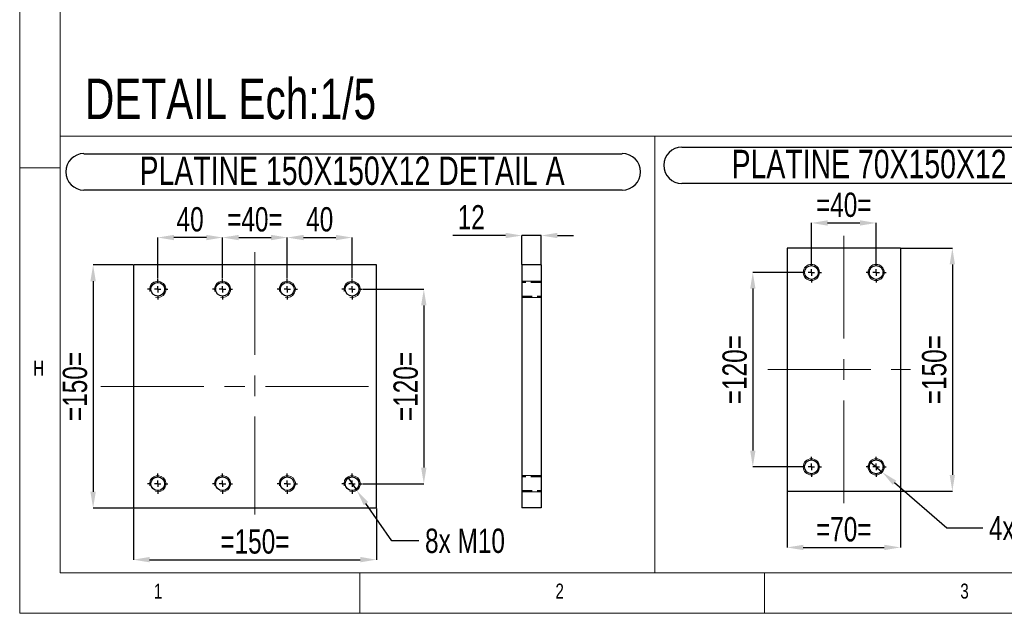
# Model space of a CAD drawing. Header units: millimetres. Extents: x 5 to 589, y 5 to 415.
# Tile 1 of 17: x 5 to 127, y 5 to 78. Entities that reach past the tile are written whole.
import ezdxf

# ---------------------------------------------------------------- set-up
doc = ezdxf.new("R2010")
doc.units = ezdxf.units.MM
doc.header["$PDSIZE"] = -1
doc.linetypes.add('CENTERX2', pattern=[20.32, 12.7, -2.54, 2.54, -2.54])
doc.linetypes.add('HIDDEN', pattern=[1.905, 1.27, -0.635])
for name, color, linetype in [('COTES', 1, 'Continuous'), ('NOTES', 6, 'Continuous'), ('TRAIT-FINS', 9, 'Continuous'), ('TRAIT-MIXTES', 3, 'CENTERX2'), ('TRAIT-TIRET', 2, 'HIDDEN')]:
    doc.layers.add(name, color=color, linetype=linetype)
doc.layers.add('TRAIT-FORT', color=4, linetype='Continuous', lineweight=25)
doc.styles.add('SLDTEXTSTYLE2', font='TXT', dxfattribs={"width": 0.75})
doc.dimstyles.new('SLDDIMSTYLE7', dxfattribs={"dimtxt": 3, "dimasz": 2, "dimexe": 0, "dimexo": 0.0625, "dimgap": 0.75, "dimtad": 1, "dimdec": 0, "dimlfac": 5, "dimrnd": 1e-09, "dimzin": 12, "dimdsep": 46, "dimtxsty": 'SLDTEXTSTYLE2', "dimsah": 1, "dimcen": 0.09, "dimadec": 0, "dimazin": 3, "dimtfac": 1, "dimtdec": 0, "dimtmove": 0, "dimatfit": 0, "dimfxl": 1, "dimfrac": 2, "dimtolj": 1, "dimtzin": 12, "dimarcsym": 0})
doc.dimstyles.new('SLDDIMSTYLE8', dxfattribs={"dimtxt": 3, "dimasz": 2, "dimexe": 0, "dimexo": 0.0625, "dimgap": 0.75, "dimtad": 1, "dimdec": 0, "dimlfac": 5, "dimrnd": 1e-09, "dimzin": 12, "dimdsep": 46, "dimtxsty": 'SLDTEXTSTYLE2', "dimsah": 1, "dimcen": 0.09, "dimadec": 0, "dimazin": 3, "dimtfac": 1, "dimtdec": 0, "dimtofl": 0, "dimtmove": 0, "dimatfit": 3, "dimfxl": 1, "dimfrac": 2, "dimtolj": 1, "dimtzin": 12, "dimarcsym": 0})
doc.dimstyles.new('SLDDIMSTYLE9', dxfattribs={"dimtxt": 3, "dimasz": 2, "dimexe": 0, "dimexo": 0.0625, "dimgap": 0.75, "dimtad": 0, "dimtih": 1, "dimtoh": 1, "dimdec": 0, "dimlfac": 5, "dimrnd": 1e-09, "dimzin": 12, "dimdsep": 46, "dimtxsty": 'SLDTEXTSTYLE2', "dimblk1": 'NONE', "dimsah": 1, "dimcen": 0, "dimadec": 0, "dimazin": 3, "dimtfac": 1, "dimtdec": 0, "dimtmove": 0, "dimatfit": 3, "dimldrblk": 'NONE', "dimfxl": 1, "dimfrac": 2, "dimtolj": 1, "dimtzin": 12, "dimarcsym": 0})

# ---------------------------------------------------------------- blocks, each defined once
blk = doc.blocks.new('_D_41')
at = {"layer": 'COTES', "color": 0, "lineweight": -2, "transparency": 16777216}
for p, q in [((110.01, 23.73), (111.53, 22.42)), ((119.5, 15.53), (113.04, 21.12)), ((123.95, 15.53), (119.5, 15.53))]:
    blk.add_line(p, q, dxfattribs=at)
at = {"layer": 'COTES', "color": 0, "transparency": 16777216}
blk.add_solid([(113.26, 21.37), (112.82, 20.86), (111.53, 22.42)], dxfattribs=at)
at = {"layer": 'Defpoints', "color": 0, "transparency": 16777216}
for p in [(110.01, 23.73), (111.53, 22.42)]:
    blk.add_point(p, dxfattribs=at)
at = {"layer": 'COTES', "color": 0, "transparency": 16777216, "insert": (124.7, 17.03), "char_height": 3, "attachment_point": 1, "style": 'SLDTEXTSTYLE2'}
blk.add_mtext('\\A1;4x M10', dxfattribs=at)
blk = doc.blocks.new('_None')
blk = doc.blocks.new('_D_42')
at = {"layer": 'COTES', "color": 0, "lineweight": -2, "transparency": 16777216}
for p, q in [((102.77, 48.39), (102.77, 53.19)), ((104.77, 53.19), (108.77, 53.19)), ((110.77, 48.39), (110.77, 53.19))]:
    blk.add_line(p, q, dxfattribs=at)
at = {"layer": 'COTES', "color": 0, "transparency": 16777216}
for points in [[(104.77, 53.52), (104.77, 52.86), (102.77, 53.19)], [(108.77, 53.52), (108.77, 52.86), (110.77, 53.19)]]:
    blk.add_solid(points, dxfattribs=at)
at = {"layer": 'Defpoints', "color": 0, "transparency": 16777216}
for p in [(110.77, 53.19), (102.77, 48.33), (110.77, 48.33)]:
    blk.add_point(p, dxfattribs=at)
at = {"layer": 'COTES', "color": 0, "transparency": 16777216, "insert": (106.77, 56.94), "char_height": 3, "attachment_point": 2, "style": 'SLDTEXTSTYLE2'}
blk.add_mtext('\\A1;=40=', dxfattribs=at)
blk = doc.blocks.new('_D_43')
at = {"layer": 'COTES', "color": 0, "lineweight": -2, "transparency": 16777216}
for p, q in [((101.46, 47.08), (95.54, 47.08)), ((95.54, 45.08), (95.54, 25.08)), ((101.46, 23.08), (95.54, 23.08))]:
    blk.add_line(p, q, dxfattribs=at)
at = {"layer": 'COTES', "color": 0, "transparency": 16777216}
for points in [[(95.21, 45.08), (95.87, 45.08), (95.54, 47.08)], [(95.21, 25.08), (95.87, 25.08), (95.54, 23.08)]]:
    blk.add_solid(points, dxfattribs=at)
at = {"layer": 'Defpoints', "color": 0, "transparency": 16777216}
for p in [(101.52, 47.08), (95.54, 23.08), (101.52, 23.08)]:
    blk.add_point(p, dxfattribs=at)
at = {"layer": 'COTES', "color": 0, "transparency": 16777216, "insert": (91.79, 35.08), "char_height": 3, "attachment_point": 2, "rotation": 90, "style": 'SLDTEXTSTYLE2'}
blk.add_mtext('\\A1;=120=', dxfattribs=at)
blk = doc.blocks.new('_D_44')
at = {"layer": 'COTES', "color": 0, "lineweight": -2, "transparency": 16777216}
for p, q in [((99.77, 20.02), (99.77, 13.13)), ((113.77, 20.02), (113.77, 13.13)), ((101.77, 13.13), (111.77, 13.13))]:
    blk.add_line(p, q, dxfattribs=at)
at = {"layer": 'COTES', "color": 0, "transparency": 16777216}
for points in [[(101.77, 13.46), (101.77, 12.8), (99.77, 13.13)], [(111.77, 13.46), (111.77, 12.8), (113.77, 13.13)]]:
    blk.add_solid(points, dxfattribs=at)
at = {"layer": 'Defpoints', "color": 0, "transparency": 16777216}
for p in [(99.77, 20.08), (113.77, 20.08), (113.77, 13.13)]:
    blk.add_point(p, dxfattribs=at)
at = {"layer": 'COTES', "color": 0, "transparency": 16777216, "insert": (106.77, 16.88), "char_height": 3, "attachment_point": 2, "style": 'SLDTEXTSTYLE2'}
blk.add_mtext('\\A1;=70=', dxfattribs=at)
blk = doc.blocks.new('_D_45')
at = {"layer": 'COTES', "color": 0, "lineweight": -2, "transparency": 16777216}
for p, q in [((113.83, 50.08), (120.18, 50.08)), ((120.18, 48.08), (120.18, 22.08)), ((113.83, 20.08), (120.18, 20.08))]:
    blk.add_line(p, q, dxfattribs=at)
at = {"layer": 'COTES', "color": 0, "transparency": 16777216}
for points in [[(119.85, 48.08), (120.51, 48.08), (120.18, 50.08)], [(119.85, 22.08), (120.51, 22.08), (120.18, 20.08)]]:
    blk.add_solid(points, dxfattribs=at)
at = {"layer": 'Defpoints', "color": 0, "transparency": 16777216}
for p in [(113.77, 50.08), (113.77, 20.08), (120.18, 20.08)]:
    blk.add_point(p, dxfattribs=at)
at = {"layer": 'COTES', "color": 0, "transparency": 16777216, "insert": (116.43, 35.08), "char_height": 3, "attachment_point": 2, "rotation": 90, "style": 'SLDTEXTSTYLE2'}
blk.add_mtext('\\A1;=150=', dxfattribs=at)
blk = doc.blocks.new('SW_NOTE_38')
at = {"layer": 'NOTES', "color": 0}
for p, q in [((-0.12, 4.85), (62.95, 4.85)), ((62.95, 0.35), (-0.12, 0.35))]:
    blk.add_line(p, q, dxfattribs=at)
for centre, start, end in [((-0.12, 2.6), 90, 270), ((62.95, 2.6), 270, 90)]:
    blk.add_arc(centre, 2.25, start, end, dxfattribs=at)
at = {"layer": 'NOTES', "color": 0, "insert": (31.28, 4.51), "char_height": 3.5, "attachment_point": 2, "style": 'SLDTEXTSTYLE2'}
blk.add_mtext('PLATINE 70X150X12 DETAIL B', dxfattribs=at)
blk = doc.blocks.new('SW_CENTERMARKSYMBOL_18')
at = {"layer": 'TRAIT-MIXTES', "color": 0}
for p, q in [((0, 0.8), (0, 1.25)), ((-0.8, 0), (-1.25, 0)), ((0, 0), (-0.4, 0)), ((0, 0), (0, 0.4)), ((0, 0), (0, -0.4)), ((0, 0), (0.4, 0)), ((0.8, 0), (1.25, 0)), ((0, -0.8), (0, -1.25))]:
    blk.add_line(p, q, dxfattribs=at)
blk = doc.blocks.new('SW_CENTERMARKSYMBOL_19')
at = {"layer": 'TRAIT-MIXTES', "color": 0}
for p, q in [((0, 0.8), (0, 1.25)), ((-0.8, 0), (-1.25, 0)), ((0, 0), (-0.4, 0)), ((0, 0), (0, 0.4)), ((0, 0), (0, -0.4)), ((0, 0), (0.4, 0)), ((0.8, 0), (1.25, 0)), ((0, -0.8), (0, -1.25))]:
    blk.add_line(p, q, dxfattribs=at)
blk = doc.blocks.new('SW_CENTERMARKSYMBOL_20')
at = {"layer": 'TRAIT-MIXTES', "color": 0}
for p, q in [((0, 0.8), (0, 1.25)), ((-0.8, 0), (-1.25, 0)), ((0, 0), (-0.4, 0)), ((0, 0), (0, 0.4)), ((0, 0), (0, -0.4)), ((0, 0), (0.4, 0)), ((0.8, 0), (1.25, 0)), ((0, -0.8), (0, -1.25))]:
    blk.add_line(p, q, dxfattribs=at)
blk = doc.blocks.new('SW_CENTERMARKSYMBOL_21')
at = {"layer": 'TRAIT-MIXTES', "color": 0}
for p, q in [((0, 0.8), (0, 1.25)), ((-0.8, 0), (-1.25, 0)), ((0, 0), (-0.4, 0)), ((0, 0), (0, 0.4)), ((0, 0), (0, -0.4)), ((0, 0), (0.4, 0)), ((0.8, 0), (1.25, 0)), ((0, -0.8), (0, -1.25))]:
    blk.add_line(p, q, dxfattribs=at)
blk = doc.blocks.new('_D_61')
at = {"layer": 'COTES', "color": 0, "lineweight": -2, "transparency": 16777216}
for p, q in [((30.05, 46.32), (30.05, 51.39)), ((32.05, 51.39), (36.05, 51.39)), ((38.05, 46.32), (38.05, 51.39))]:
    blk.add_line(p, q, dxfattribs=at)
at = {"layer": 'COTES', "color": 0, "transparency": 16777216}
for points in [[(32.05, 51.72), (32.05, 51.06), (30.05, 51.39)], [(36.05, 51.72), (36.05, 51.06), (38.05, 51.39)]]:
    blk.add_solid(points, dxfattribs=at)
at = {"layer": 'Defpoints', "color": 0, "transparency": 16777216}
for p in [(38.05, 51.39), (30.05, 46.25), (38.05, 46.25)]:
    blk.add_point(p, dxfattribs=at)
at = {"layer": 'COTES', "color": 0, "transparency": 16777216, "insert": (34.05, 55.14), "char_height": 3, "attachment_point": 2, "style": 'SLDTEXTSTYLE2'}
blk.add_mtext('\\A1;=40=', dxfattribs=at)
blk = doc.blocks.new('_D_62')
at = {"layer": 'COTES', "color": 0, "lineweight": -2, "transparency": 16777216}
for p, q in [((22.05, 46.32), (22.05, 51.39)), ((28.05, 51.39), (24.05, 51.39)), ((30.05, 46.32), (30.05, 51.39))]:
    blk.add_line(p, q, dxfattribs=at)
at = {"layer": 'COTES', "color": 0, "transparency": 16777216}
for points in [[(24.05, 51.72), (24.05, 51.06), (22.05, 51.39)], [(28.05, 51.72), (28.05, 51.06), (30.05, 51.39)]]:
    blk.add_solid(points, dxfattribs=at)
at = {"layer": 'Defpoints', "color": 0, "transparency": 16777216}
for p in [(22.05, 51.39), (22.05, 46.25), (30.05, 46.25)]:
    blk.add_point(p, dxfattribs=at)
at = {"layer": 'COTES', "color": 0, "transparency": 16777216, "insert": (26.05, 55.14), "char_height": 3, "attachment_point": 2, "style": 'SLDTEXTSTYLE2'}
blk.add_mtext('\\A1;40', dxfattribs=at)
blk = doc.blocks.new('_D_63')
at = {"layer": 'COTES', "color": 0, "lineweight": -2, "transparency": 16777216}
for p, q in [((38.05, 46.32), (38.05, 51.39)), ((40.05, 51.39), (44.05, 51.39)), ((46.05, 46.32), (46.05, 51.39))]:
    blk.add_line(p, q, dxfattribs=at)
at = {"layer": 'COTES', "color": 0, "transparency": 16777216}
for points in [[(40.05, 51.72), (40.05, 51.06), (38.05, 51.39)], [(44.05, 51.72), (44.05, 51.06), (46.05, 51.39)]]:
    blk.add_solid(points, dxfattribs=at)
at = {"layer": 'Defpoints', "color": 0, "transparency": 16777216}
for p in [(46.05, 51.39), (38.05, 46.25), (46.05, 46.25)]:
    blk.add_point(p, dxfattribs=at)
at = {"layer": 'COTES', "color": 0, "transparency": 16777216, "insert": (42.05, 55.14), "char_height": 3, "attachment_point": 2, "style": 'SLDTEXTSTYLE2'}
blk.add_mtext('\\A1;40', dxfattribs=at)
blk = doc.blocks.new('_D_64')
at = {"layer": 'COTES', "color": 0, "lineweight": -2, "transparency": 16777216}
for p, q in [((47.36, 45), (54.91, 45)), ((54.91, 43), (54.91, 23)), ((47.36, 21), (54.91, 21))]:
    blk.add_line(p, q, dxfattribs=at)
at = {"layer": 'COTES', "color": 0, "transparency": 16777216}
for points in [[(54.57, 43), (55.24, 43), (54.91, 45)], [(54.57, 23), (55.24, 23), (54.91, 21)]]:
    blk.add_solid(points, dxfattribs=at)
at = {"layer": 'Defpoints', "color": 0, "transparency": 16777216}
for p in [(47.3, 45), (47.3, 21), (54.91, 21)]:
    blk.add_point(p, dxfattribs=at)
at = {"layer": 'COTES', "color": 0, "transparency": 16777216, "insert": (51.16, 33), "char_height": 3, "attachment_point": 2, "rotation": 90, "style": 'SLDTEXTSTYLE2'}
blk.add_mtext('\\A1;=120=', dxfattribs=at)
blk = doc.blocks.new('_D_65')
at = {"layer": 'COTES', "color": 0, "lineweight": -2, "transparency": 16777216}
for p, q in [((18.99, 48), (14.07, 48)), ((14.07, 46), (14.07, 20)), ((18.99, 18), (14.07, 18))]:
    blk.add_line(p, q, dxfattribs=at)
at = {"layer": 'COTES', "color": 0, "transparency": 16777216}
for points in [[(13.73, 46), (14.4, 46), (14.07, 48)], [(13.73, 20), (14.4, 20), (14.07, 18)]]:
    blk.add_solid(points, dxfattribs=at)
at = {"layer": 'Defpoints', "color": 0, "transparency": 16777216}
for p in [(19.05, 48), (14.07, 18), (19.05, 18)]:
    blk.add_point(p, dxfattribs=at)
at = {"layer": 'COTES', "color": 0, "transparency": 16777216, "insert": (10.32, 33), "char_height": 3, "attachment_point": 2, "rotation": 90, "style": 'SLDTEXTSTYLE2'}
blk.add_mtext('\\A1;=150=', dxfattribs=at)
blk = doc.blocks.new('_D_66')
at = {"layer": 'COTES', "color": 0, "lineweight": -2, "transparency": 16777216}
for p, q in [((19.05, 17.94), (19.05, 11.62)), ((49.05, 17.94), (49.05, 11.62)), ((21.05, 11.62), (47.05, 11.62))]:
    blk.add_line(p, q, dxfattribs=at)
at = {"layer": 'COTES', "color": 0, "transparency": 16777216}
for points in [[(21.05, 11.96), (21.05, 11.29), (19.05, 11.62)], [(47.05, 11.96), (47.05, 11.29), (49.05, 11.62)]]:
    blk.add_solid(points, dxfattribs=at)
at = {"layer": 'Defpoints', "color": 0, "transparency": 16777216}
for p in [(19.05, 18), (49.05, 18), (49.05, 11.62)]:
    blk.add_point(p, dxfattribs=at)
at = {"layer": 'COTES', "color": 0, "transparency": 16777216, "insert": (34.05, 15.37), "char_height": 3, "attachment_point": 2, "style": 'SLDTEXTSTYLE2'}
blk.add_mtext('\\A1;=150=', dxfattribs=at)
blk = doc.blocks.new('_D_67')
at = {"layer": 'COTES', "color": 0, "lineweight": -2, "transparency": 16777216}
for p, q in [((45.48, 21.83), (46.62, 20.18)), ((50.95, 13.95), (47.76, 18.54)), ((54.31, 13.95), (50.95, 13.95))]:
    blk.add_line(p, q, dxfattribs=at)
at = {"layer": 'COTES', "color": 0, "transparency": 16777216}
blk.add_solid([(48.04, 18.73), (47.49, 18.35), (46.62, 20.18)], dxfattribs=at)
at = {"layer": 'Defpoints', "color": 0, "transparency": 16777216}
for p in [(45.48, 21.83), (46.62, 20.18)]:
    blk.add_point(p, dxfattribs=at)
at = {"layer": 'COTES', "color": 0, "transparency": 16777216, "insert": (55.06, 15.45), "char_height": 3, "attachment_point": 1, "style": 'SLDTEXTSTYLE2'}
blk.add_mtext('\\A1;8x M10', dxfattribs=at)
blk = doc.blocks.new('SW_NOTE_41')
at = {"layer": 'NOTES', "color": 0}
for p, q in [((-0.13, 4.86), (66.35, 4.86)), ((66.35, 0.37), (-0.13, 0.37))]:
    blk.add_line(p, q, dxfattribs=at)
for centre, start, end in [((-0.13, 2.62), 90, 270), ((66.35, 2.62), 270, 90)]:
    blk.add_arc(centre, 2.25, start, end, dxfattribs=at)
at = {"layer": 'NOTES', "color": 0, "insert": (32.98, 4.51), "char_height": 3.5, "attachment_point": 2, "style": 'SLDTEXTSTYLE2'}
blk.add_mtext('PLATINE 150X150X12 DETAIL A', dxfattribs=at)
blk = doc.blocks.new('SW_CENTERMARKSYMBOL_30')
at = {"layer": 'TRAIT-MIXTES', "color": 0}
for p, q in [((0, 0.8), (0, 1.25)), ((-0.8, 0), (-1.25, 0)), ((0, 0), (-0.4, 0)), ((0, 0), (0, 0.4)), ((0, 0), (0, -0.4)), ((0, 0), (0.4, 0)), ((0.8, 0), (1.25, 0)), ((0, -0.8), (0, -1.25))]:
    blk.add_line(p, q, dxfattribs=at)
blk = doc.blocks.new('SW_CENTERMARKSYMBOL_31')
at = {"layer": 'TRAIT-MIXTES', "color": 0}
for p, q in [((0, 0.8), (0, 1.25)), ((-0.8, 0), (-1.25, 0)), ((0, 0), (-0.4, 0)), ((0, 0), (0, 0.4)), ((0, 0), (0, -0.4)), ((0, 0), (0.4, 0)), ((0.8, 0), (1.25, 0)), ((0, -0.8), (0, -1.25))]:
    blk.add_line(p, q, dxfattribs=at)
blk = doc.blocks.new('SW_CENTERMARKSYMBOL_32')
at = {"layer": 'TRAIT-MIXTES', "color": 0}
for p, q in [((0, 0.8), (0, 1.25)), ((-0.8, 0), (-1.25, 0)), ((0, 0), (-0.4, 0)), ((0, 0), (0, 0.4)), ((0, 0), (0, -0.4)), ((0, 0), (0.4, 0)), ((0.8, 0), (1.25, 0)), ((0, -0.8), (0, -1.25))]:
    blk.add_line(p, q, dxfattribs=at)
blk = doc.blocks.new('SW_CENTERMARKSYMBOL_33')
at = {"layer": 'TRAIT-MIXTES', "color": 0}
for p, q in [((0, 0.8), (0, 1.25)), ((-0.8, 0), (-1.25, 0)), ((0, 0), (-0.4, 0)), ((0, 0), (0, 0.4)), ((0, 0), (0, -0.4)), ((0, 0), (0.4, 0)), ((0.8, 0), (1.25, 0)), ((0, -0.8), (0, -1.25))]:
    blk.add_line(p, q, dxfattribs=at)
blk = doc.blocks.new('SW_CENTERMARKSYMBOL_34')
at = {"layer": 'TRAIT-MIXTES', "color": 0}
for p, q in [((0, 0.8), (0, 1.25)), ((-0.8, 0), (-1.25, 0)), ((0, 0), (-0.4, 0)), ((0, 0), (0, 0.4)), ((0, 0), (0, -0.4)), ((0, 0), (0.4, 0)), ((0.8, 0), (1.25, 0)), ((0, -0.8), (0, -1.25))]:
    blk.add_line(p, q, dxfattribs=at)
blk = doc.blocks.new('SW_CENTERMARKSYMBOL_35')
at = {"layer": 'TRAIT-MIXTES', "color": 0}
for p, q in [((0, 0.8), (0, 1.25)), ((-0.8, 0), (-1.25, 0)), ((0, 0), (-0.4, 0)), ((0, 0), (0, 0.4)), ((0, 0), (0, -0.4)), ((0, 0), (0.4, 0)), ((0.8, 0), (1.25, 0)), ((0, -0.8), (0, -1.25))]:
    blk.add_line(p, q, dxfattribs=at)
blk = doc.blocks.new('SW_CENTERMARKSYMBOL_36')
at = {"layer": 'TRAIT-MIXTES', "color": 0}
for p, q in [((0, 0.8), (0, 1.25)), ((-0.8, 0), (-1.25, 0)), ((0, 0), (-0.4, 0)), ((0, 0), (0, 0.4)), ((0, 0), (0, -0.4)), ((0, 0), (0.4, 0)), ((0.8, 0), (1.25, 0)), ((0, -0.8), (0, -1.25))]:
    blk.add_line(p, q, dxfattribs=at)
blk = doc.blocks.new('SW_CENTERMARKSYMBOL_37')
at = {"layer": 'TRAIT-MIXTES', "color": 0}
for p, q in [((0, 0.8), (0, 1.25)), ((-0.8, 0), (-1.25, 0)), ((0, 0), (-0.4, 0)), ((0, 0), (0, 0.4)), ((0, 0), (0, -0.4)), ((0, 0), (0.4, 0)), ((0.8, 0), (1.25, 0)), ((0, -0.8), (0, -1.25))]:
    blk.add_line(p, q, dxfattribs=at)
blk = doc.blocks.new('_D_72')
at = {"layer": 'COTES', "color": 0, "lineweight": -2, "transparency": 16777216}
for p, q in [((65.01, 51.64), (58.51, 51.64)), ((67.01, 48.07), (67.01, 51.64)), ((69.41, 51.64), (67.01, 51.64)), ((69.41, 48.07), (69.41, 51.64)), ((71.41, 51.64), (73.41, 51.64))]:
    blk.add_line(p, q, dxfattribs=at)
at = {"layer": 'COTES', "color": 0, "transparency": 16777216}
for points in [[(65.01, 51.97), (65.01, 51.31), (67.01, 51.64)], [(71.41, 51.97), (71.41, 51.31), (69.41, 51.64)]]:
    blk.add_solid(points, dxfattribs=at)
at = {"layer": 'Defpoints', "color": 0, "transparency": 16777216}
for p in [(67.01, 51.64), (67.01, 48), (69.41, 48)]:
    blk.add_point(p, dxfattribs=at)
at = {"layer": 'COTES', "color": 0, "transparency": 16777216, "insert": (60.76, 55.39), "char_height": 3, "attachment_point": 2, "style": 'SLDTEXTSTYLE2'}
blk.add_mtext('\\A1;12', dxfattribs=at)

msp = doc.modelspace()

# ---------------------------------------------------------------- linework, layer by layer
at = {"lineweight": 18}
for p, q in [((5, 415), (5, 5)), ((10, 410), (10, 10)), ((10, 10), (10, 63.91)), ((10, 63.91), (83.44, 63.91)), ((83.44, 10), (83.44, 63.91)), ((83.44, 10), (83.44, 63.91)), ((83.44, 63.91), (153.58, 63.91)), ((10, 60), (5, 60)), ((10, 10), (83.44, 10)), ((10, 10), (584, 10)), ((47, 5), (47, 10)), ((83.44, 10), (153.58, 10)), ((97, 10), (97, 5)), ((5, 5), (589, 5))]:
    msp.add_line(p, q, dxfattribs=at)
at = {"layer": 'TRAIT-FINS', "lineweight": 18}
for p, q in [((69.41, 46), (67.01, 46)), ((67.01, 46), (67.01, 44)), ((69.41, 46), (67.01, 46)), ((67.01, 46), (67.01, 44)), ((69.41, 46), (67.01, 46)), ((67.01, 46), (67.01, 44)), ((69.41, 46), (67.01, 46)), ((67.01, 46), (67.01, 44)), ((69.41, 44), (67.01, 44)), ((69.41, 44), (67.01, 44)), ((69.41, 44), (67.01, 44)), ((69.41, 44), (67.01, 44)), ((69.41, 22), (67.01, 22)), ((67.01, 22), (67.01, 20)), ((69.41, 22), (67.01, 22)), ((67.01, 22), (67.01, 20)), ((69.41, 22), (67.01, 22)), ((67.01, 22), (67.01, 20)), ((69.41, 22), (67.01, 22)), ((67.01, 22), (67.01, 20)), ((69.41, 20), (67.01, 20)), ((69.41, 20), (67.01, 20)), ((69.41, 20), (67.01, 20)), ((69.41, 20), (67.01, 20))]:
    msp.add_line(p, q, dxfattribs=at)
for centre in [(102.77, 47.08), (110.77, 47.08), (102.77, 23.08), (110.77, 23.08)]:
    msp.add_circle(centre, 1, dxfattribs=at)
for centre in [(22.05, 45), (30.05, 45), (38.05, 45), (46.05, 45), (22.05, 21), (30.05, 21), (38.05, 21), (46.05, 21)]:
    msp.add_arc(centre, 1, 255, 195, dxfattribs=at)
at = {"layer": 'TRAIT-FORT', "lineweight": 25}
for p, q in [((99.77, 50.08), (99.77, 20.08)), ((113.77, 50.08), (99.77, 50.08)), ((113.77, 50.08), (113.77, 20.08)), ((49.05, 48), (19.05, 48)), ((19.05, 48), (19.05, 18.01)), ((49.05, 18.01), (49.05, 48)), ((69.41, 48), (67.01, 48)), ((67.01, 48), (67.01, 18.01)), ((69.41, 48), (69.41, 18.01)), ((99.77, 20.08), (113.77, 20.08)), ((19.05, 18.01), (49.05, 18.01)), ((69.41, 18.01), (67.01, 18.01))]:
    msp.add_line(p, q, dxfattribs=at)
for centre in [(102.77, 47.08), (110.77, 47.08), (22.05, 45), (30.05, 45), (38.05, 45), (46.05, 45), (102.77, 23.08), (110.77, 23.08), (22.05, 21), (30.05, 21), (38.05, 21), (46.05, 21)]:
    msp.add_circle(centre, 0.85, dxfattribs=at)
at = {"layer": 'TRAIT-MIXTES', "lineweight": 18}
for p, q in [((106.77, 51.61), (106.77, 18.43)), ((34.05, 49.6), (34.05, 17.19)), ((97.4, 35.08), (115.02, 35.08)), ((15.04, 33), (50.25, 33))]:
    msp.add_line(p, q, dxfattribs=at)
at = {"layer": 'TRAIT-TIRET'}
for p, q in [((69.41, 45.85), (67.01, 45.85)), ((67.01, 44.15), (69.41, 44.15)), ((69.41, 21.85), (67.01, 21.85)), ((67.01, 20.15), (69.41, 20.15))]:
    msp.add_line(p, q, dxfattribs=at)

# ---------------------------------------------------------------- block references
at = {"layer": 'NOTES'}
for name, p in [('SW_NOTE_38', (86.91, 57.71)), ('SW_NOTE_41', (13.07, 56.88))]:
    msp.add_blockref(name, p, dxfattribs=at)
at = {"layer": 'TRAIT-MIXTES'}
for name, p in [('SW_CENTERMARKSYMBOL_19', (102.77, 47.08)), ('SW_CENTERMARKSYMBOL_18', (110.77, 47.08)), ('SW_CENTERMARKSYMBOL_33', (22.05, 45)), ('SW_CENTERMARKSYMBOL_32', (30.05, 45)), ('SW_CENTERMARKSYMBOL_30', (38.05, 45)), ('SW_CENTERMARKSYMBOL_31', (46.05, 45)), ('SW_CENTERMARKSYMBOL_20', (102.77, 23.08)), ('SW_CENTERMARKSYMBOL_21', (110.77, 23.08)), ('SW_CENTERMARKSYMBOL_34', (22.05, 21)), ('SW_CENTERMARKSYMBOL_35', (30.05, 21)), ('SW_CENTERMARKSYMBOL_36', (38.05, 21)), ('SW_CENTERMARKSYMBOL_37', (46.05, 21))]:
    msp.add_blockref(name, p, dxfattribs=at)

# ---------------------------------------------------------------- texts
at = {"layer": 'NOTES', "attachment_point": 1, "style": 'SLDTEXTSTYLE2'}
for s, insert, char_height in [('DETAIL Ech:1/5', (13.06, 71.01), 5), ('H', (6.67, 36.17), 1.85), ('1', (21.58, 8.67), 1.85), ('2', (71.17, 8.67), 1.85), ('3', (121.17, 8.67), 1.85)]:
    msp.add_mtext(s, dxfattribs=dict(at, insert=insert, char_height=char_height))

# ---------------------------------------------------------------- dimensions: what is measured, and where the dimension line sits
at = {"layer": 'COTES'}
for base, p1, p2, dimstyle, picture, middle in [((110.77, 53.19), (102.77, 48.33), (110.77, 48.33), 'SLDDIMSTYLE7', '_D_42', (106.77, 53.19)), ((38.05, 51.39), (30.05, 46.25), (38.05, 46.25), 'SLDDIMSTYLE7', '_D_61', (34.05, 51.39)), ((113.77, 13.13), (99.77, 20.08), (113.77, 20.08), 'SLDDIMSTYLE8', '_D_44', (106.77, 13.13)), ((49.05, 11.62), (19.05, 18), (49.05, 18), 'SLDDIMSTYLE8', '_D_66', (34.05, 11.62))]:
    dim = msp.add_linear_dim(base=base, p1=p1, p2=p2, text='=<>=', dimstyle=dimstyle, dxfattribs=at)
    dim.commit()
    dim.dimension.update_dxf_attribs({"geometry": picture, "text_midpoint": middle, "dimtype": 160})
for base, p1, p2, dimstyle, picture, middle in [((22.05, 51.39), (30.05, 46.25), (22.05, 46.25), 'SLDDIMSTYLE8', '_D_62', (26.05, 51.39)), ((46.05, 51.39), (38.05, 46.25), (46.05, 46.25), 'SLDDIMSTYLE8', '_D_63', (42.05, 51.39)), ((67.01, 51.64), (69.41, 48), (67.01, 48), 'SLDDIMSTYLE7', '_D_72', (60.76, 51.64))]:
    dim = msp.add_linear_dim(base=base, p1=p1, p2=p2, dimstyle=dimstyle, dxfattribs=at)
    dim.commit()
    dim.dimension.update_dxf_attribs({"geometry": picture, "text_midpoint": middle, "dimtype": 160})
for base, p1, p2, picture, middle in [((120.18, 20.08), (113.77, 50.08), (113.77, 20.08), '_D_45', (120.18, 35.08)), ((14.07, 18), (19.05, 48), (19.05, 18), '_D_65', (14.07, 33)), ((95.54, 23.08), (101.52, 47.08), (101.52, 23.08), '_D_43', (95.54, 35.08)), ((54.91, 21), (47.3, 45), (47.3, 21), '_D_64', (54.91, 33))]:
    dim = msp.add_linear_dim(base=base, p1=p1, p2=p2, angle=90, text='=<>=', dimstyle='SLDDIMSTYLE8', dxfattribs=at)
    dim.commit()
    dim.dimension.update_dxf_attribs({"geometry": picture, "text_midpoint": middle, "dimtype": 160})
for p1, p2, text, picture, middle in [((110.01, 23.73), (111.53, 22.42), '4x M<>', '_D_41', (130.51, 15.53)), ((45.48, 21.83), (46.62, 20.18), '8x M10', '_D_67', (60.87, 13.95))]:
    dim = msp.add_diameter_dim_2p(p1=p1, p2=p2, text=text, dimstyle='SLDDIMSTYLE9', override={"dimpost": '<>'}, dxfattribs=at)
    dim.commit()
    dim.dimension.update_dxf_attribs({"geometry": picture, "text_midpoint": middle, "dimtype": 163})

doc.saveas('drawing.dxf')
